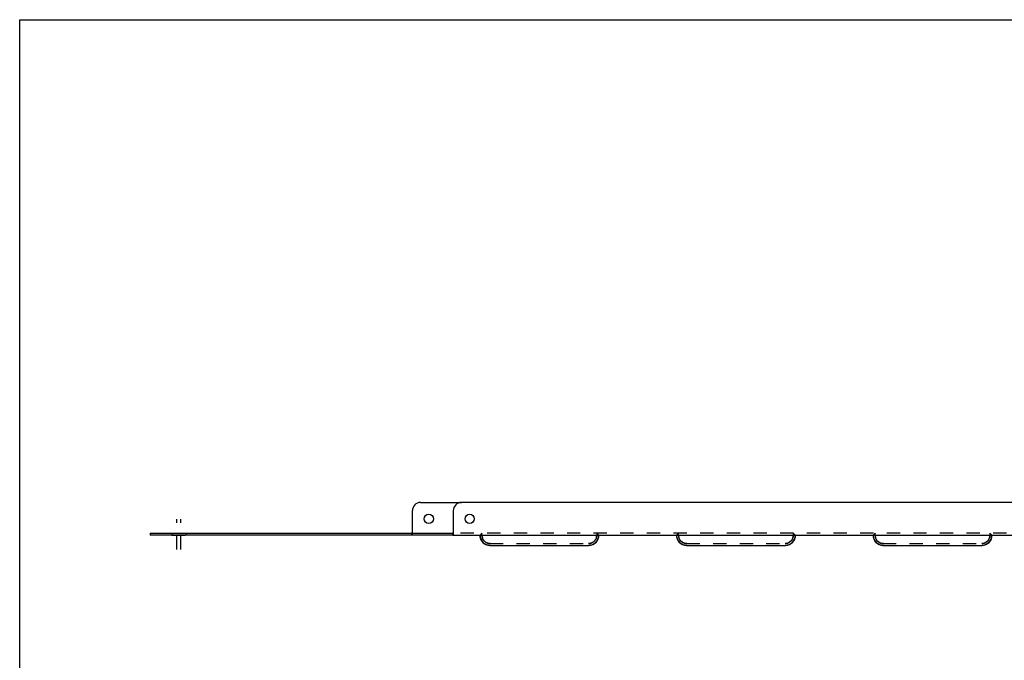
# Model space of a CAD drawing. Header units: inches. Extents: x 0 to 73.9, y 0 to 47.8.
# Tile 3 of 7: x 0 to 30, y 28.3 to 47.8. Entities that reach past the tile are written whole.
import ezdxf

# ---------------------------------------------------------------- set-up
doc = ezdxf.new("R2010")
doc.units = ezdxf.units.IN
doc.header["$LTSCALE"] = 4.065217
doc.header["$MEASUREMENT"] = 0
doc.linetypes.add('DASHED', pattern=[0.2, 0.1, -0.1])
doc.linetypes.add('HIDDEN', pattern=[0.2, 0.1, -0.1])
doc.layers.get('0').update_dxf_attribs({"linetype": 'CONTINUOUS'})
doc.layers.add('02___PRT_ALL_AXES', color=7, linetype='CONTINUOUS')
doc.layers.add('DEFAULT_2', color=8, linetype='HIDDEN')

msp = doc.modelspace()

# ---------------------------------------------------------------- linework, layer by layer
at = {"color": 7, "linetype": 'Continuous'}
for p, q in [((0, 0), (0, 47.826)), ((0, 47.826), (73.913, 47.826)), ((12.234, 33.094), (13.484, 33.094)), ((11.984, 32.154), (11.984, 32.844)), ((3.984, 32.154), (3.984, 32.094)), ((3.984, 32.154), (13.208, 32.154)), ((13.208, 32.154), (13.208, 32.094))]:
    msp.add_line(p, q, dxfattribs=at)
at = {"color": 3, "linetype": 'Continuous'}
for p, q in [((54.234, 33.094), (13.484, 33.094)), ((13.234, 32.844), (13.234, 32.123)), ((13.208, 32.094), (3.984, 32.094)), ((13.219, 32.094), (54.5, 32.094)), ((14.346, 31.782), (17.373, 31.782)), ((20.346, 31.782), (23.373, 31.782)), ((26.346, 31.782), (29.373, 31.782))]:
    msp.add_line(p, q, dxfattribs=at)
at = {"color": 7, "linetype": 'Continuous'}
for points in [[(11.984, 32.168), (11.98, 32.168), (11.977, 32.167), (11.974, 32.165), (11.971, 32.162), (11.968, 32.159), (11.965, 32.156), (11.962, 32.154), (11.958, 32.154)], [(13.234, 32.168), (13.23, 32.168), (13.227, 32.167), (13.224, 32.165), (13.221, 32.162), (13.218, 32.159), (13.215, 32.156), (13.212, 32.154), (13.208, 32.154)]]:
    msp.add_lwpolyline(points, dxfattribs=at)
at = {"color": 3, "linetype": 'Continuous'}
msp.add_lwpolyline([(13.234, 32.123), (13.231, 32.119), (13.227, 32.114), (13.225, 32.109), (13.222, 32.105), (13.219, 32.1), (13.215, 32.097), (13.212, 32.095), (13.208, 32.094)], dxfattribs=at)
at = {"color": 7, "linetype": 'Continuous'}
msp.add_arc((12.234, 32.844), 0.25, 90, 180, dxfattribs=at)
at = {"color": 3, "linetype": 'Continuous'}
for centre, radius, start, end in [((13.484, 32.844), 0.25, 90, 180), ((14.359, 32.091), 0.31, 180.1029, 267.4773), ((17.359, 32.091), 0.31, 272.5227, 359.8995), ((20.359, 32.091), 0.31, 180.1029, 267.4773), ((23.359, 32.091), 0.31, 272.5227, 359.8995), ((26.359, 32.091), 0.31, 180.1029, 267.4773), ((29.359, 32.091), 0.31, 272.5227, 359.8995)]:
    msp.add_arc(centre, radius, start, end, dxfattribs=at)
at = {"layer": '02___PRT_ALL_AXES', "color": 2, "linetype": 'DASHED'}
for p, q in [((4.797, 31.658), (4.797, 32.588)), ((4.922, 31.658), (4.922, 32.588))]:
    msp.add_line(p, q, dxfattribs=at)
at = {"layer": '02___PRT_ALL_AXES', "color": 8, "linetype": 'HIDDEN'}
for p, q in [((4.64, 32.154), (4.64, 32.094)), ((4.641, 32.154), (5.078, 32.154)), ((5.078, 32.154), (5.078, 32.094)), ((4.641, 32.094), (5.078, 32.094))]:
    msp.add_line(p, q, dxfattribs=at)
at = {"layer": '02___PRT_ALL_AXES', "color": 7, "linetype": 'Continuous'}
msp.add_circle((12.484, 32.594), 0.141, dxfattribs=at)
at = {"layer": '02___PRT_ALL_AXES', "color": 3, "linetype": 'Continuous'}
msp.add_circle((13.734, 32.594), 0.141, dxfattribs=at)
at = {"layer": 'DEFAULT_2', "color": 8, "linetype": 'HIDDEN'}
for p, q in [((11.958, 32.154), (11.958, 32.094)), ((11.984, 32.123), (11.984, 32.154)), ((54.51, 32.154), (13.208, 32.154)), ((14.109, 32.154), (14.054, 32.094)), ((14.109, 32.091), (14.109, 32.154)), ((17.609, 32.154), (17.609, 32.092)), ((17.609, 32.154), (17.664, 32.094)), ((20.109, 32.154), (20.054, 32.094)), ((20.109, 32.091), (20.109, 32.154)), ((23.609, 32.154), (23.609, 32.092)), ((23.609, 32.154), (23.664, 32.094)), ((26.109, 32.154), (26.054, 32.094)), ((26.109, 32.091), (26.109, 32.154)), ((29.609, 32.154), (29.609, 32.092)), ((29.609, 32.154), (29.664, 32.094)), ((13.219, 32.094), (13.208, 32.094)), ((14.049, 32.092), (14.049, 32.094)), ((14.049, 32.092), (14.049, 32.092)), ((14.109, 32.092), (14.049, 32.092)), ((14.059, 32.103), (14.05, 32.1)), ((14.05, 32.1), (14.051, 32.098)), ((14.051, 32.098), (14.054, 32.094)), ((14.114, 32.043), (14.109, 32.092)), ((17.609, 32.092), (17.604, 32.043)), ((17.609, 32.092), (17.669, 32.092)), ((17.651, 32.109), (17.646, 32.113)), ((17.656, 32.105), (17.651, 32.109)), ((17.663, 32.102), (17.656, 32.105)), ((17.669, 32.099), (17.663, 32.102)), ((17.664, 32.094), (17.667, 32.098)), ((17.667, 32.098), (17.669, 32.099)), ((17.669, 32.094), (17.669, 32.092)), ((17.669, 32.092), (17.669, 32.092)), ((20.049, 32.092), (20.049, 32.094)), ((20.049, 32.092), (20.049, 32.092)), ((20.109, 32.092), (20.049, 32.092)), ((20.059, 32.103), (20.05, 32.1)), ((20.05, 32.1), (20.051, 32.098)), ((20.051, 32.098), (20.054, 32.094)), ((20.114, 32.043), (20.109, 32.092)), ((23.609, 32.092), (23.604, 32.043)), ((23.609, 32.092), (23.669, 32.092)), ((23.651, 32.109), (23.646, 32.113)), ((23.664, 32.094), (23.667, 32.098)), ((23.667, 32.098), (23.669, 32.099)), ((23.669, 32.094), (23.669, 32.092)), ((23.669, 32.092), (23.669, 32.092)), ((26.049, 32.092), (26.049, 32.094)), ((26.049, 32.092), (26.049, 32.092)), ((26.109, 32.092), (26.049, 32.092)), ((26.059, 32.103), (26.05, 32.1)), ((26.05, 32.1), (26.051, 32.098)), ((26.051, 32.098), (26.054, 32.094)), ((26.114, 32.043), (26.109, 32.092)), ((29.609, 32.092), (29.604, 32.043)), ((29.609, 32.092), (29.669, 32.092)), ((29.651, 32.109), (29.646, 32.113)), ((29.664, 32.094), (29.667, 32.098)), ((29.667, 32.098), (29.669, 32.099)), ((29.669, 32.094), (29.669, 32.092)), ((29.669, 32.092), (29.669, 32.092)), ((14.359, 31.842), (14.31, 31.846)), ((14.347, 31.842), (17.372, 31.842)), ((17.408, 31.846), (17.359, 31.842)), ((20.359, 31.842), (20.31, 31.846)), ((20.347, 31.842), (23.372, 31.842)), ((23.408, 31.846), (23.359, 31.842)), ((26.359, 31.842), (26.31, 31.846)), ((26.347, 31.842), (29.372, 31.842)), ((29.408, 31.846), (29.359, 31.842))]:
    msp.add_line(p, q, dxfattribs=at)
for points in [[(11.984, 32.123), (11.981, 32.119), (11.977, 32.114), (11.975, 32.109), (11.972, 32.105), (11.969, 32.1), (11.965, 32.097), (11.962, 32.095), (11.958, 32.094)], [(14.049, 32.094), (14.049, 32.098), (14.05, 32.1), (14.05, 32.1)], [(14.359, 31.782), (14.299, 31.788), (14.241, 31.805), (14.187, 31.834), (14.14, 31.872), (14.102, 31.919), (14.073, 31.973), (14.055, 32.031), (14.049, 32.092)], [(14.072, 32.113), (14.066, 32.107), (14.059, 32.103)], [(14.151, 31.953), (14.128, 31.996), (14.114, 32.043)], [(14.22, 31.884), (14.182, 31.915), (14.151, 31.953)], [(14.31, 31.846), (14.264, 31.861), (14.22, 31.884)], [(17.669, 32.092), (17.663, 32.031), (17.646, 31.973), (17.617, 31.919), (17.578, 31.872), (17.531, 31.834), (17.478, 31.805), (17.42, 31.788), (17.359, 31.782)], [(17.498, 31.884), (17.455, 31.861), (17.408, 31.846)], [(17.567, 31.953), (17.536, 31.915), (17.498, 31.884)], [(17.604, 32.043), (17.59, 31.996), (17.567, 31.953)], [(17.669, 32.099), (17.669, 32.098), (17.669, 32.094)], [(20.049, 32.094), (20.049, 32.098), (20.05, 32.1), (20.05, 32.1)], [(20.359, 31.782), (20.299, 31.788), (20.241, 31.805), (20.187, 31.834), (20.14, 31.872), (20.102, 31.919), (20.073, 31.973), (20.055, 32.031), (20.049, 32.092)], [(20.072, 32.113), (20.066, 32.107), (20.059, 32.103)], [(20.151, 31.953), (20.128, 31.996), (20.114, 32.043)], [(20.22, 31.884), (20.182, 31.915), (20.151, 31.953)], [(20.31, 31.846), (20.264, 31.861), (20.22, 31.884)], [(23.669, 32.092), (23.663, 32.031), (23.646, 31.973), (23.617, 31.919), (23.578, 31.872), (23.531, 31.834), (23.478, 31.805), (23.42, 31.788), (23.359, 31.782)], [(23.498, 31.884), (23.455, 31.861), (23.408, 31.846)], [(23.567, 31.953), (23.536, 31.915), (23.498, 31.884)], [(23.604, 32.043), (23.59, 31.996), (23.567, 31.953)], [(23.669, 32.099), (23.663, 32.102), (23.656, 32.105), (23.651, 32.109)], [(23.669, 32.099), (23.669, 32.098), (23.669, 32.094)], [(26.049, 32.094), (26.049, 32.098), (26.05, 32.1), (26.05, 32.1)], [(26.359, 31.782), (26.299, 31.788), (26.241, 31.805), (26.187, 31.834), (26.14, 31.872), (26.102, 31.919), (26.073, 31.973), (26.055, 32.031), (26.049, 32.092)], [(26.072, 32.113), (26.066, 32.107), (26.059, 32.103)], [(26.151, 31.953), (26.128, 31.996), (26.114, 32.043)], [(26.22, 31.884), (26.182, 31.915), (26.151, 31.953)], [(26.31, 31.846), (26.264, 31.861), (26.22, 31.884)], [(29.669, 32.092), (29.663, 32.031), (29.646, 31.973), (29.617, 31.919), (29.578, 31.872), (29.531, 31.834), (29.478, 31.805), (29.42, 31.788), (29.359, 31.782)], [(29.498, 31.884), (29.455, 31.861), (29.408, 31.846)], [(29.567, 31.953), (29.536, 31.915), (29.498, 31.884)], [(29.604, 32.043), (29.59, 31.996), (29.567, 31.953)], [(29.669, 32.099), (29.663, 32.102), (29.656, 32.105), (29.651, 32.109)], [(29.669, 32.099), (29.669, 32.098), (29.669, 32.094)]]:
    msp.add_lwpolyline(points, dxfattribs=at)
for centre, start, end in [((14.359, 32.091), 180, 267.2377), ((17.359, 32.091), 272.7623, 360), ((20.359, 32.091), 180, 267.2377), ((23.359, 32.091), 272.7623, 360), ((26.359, 32.091), 180, 267.2377), ((29.359, 32.091), 272.7623, 360)]:
    msp.add_arc(centre, 0.25, start, end, dxfattribs=at)

doc.saveas('drawing.dxf')
